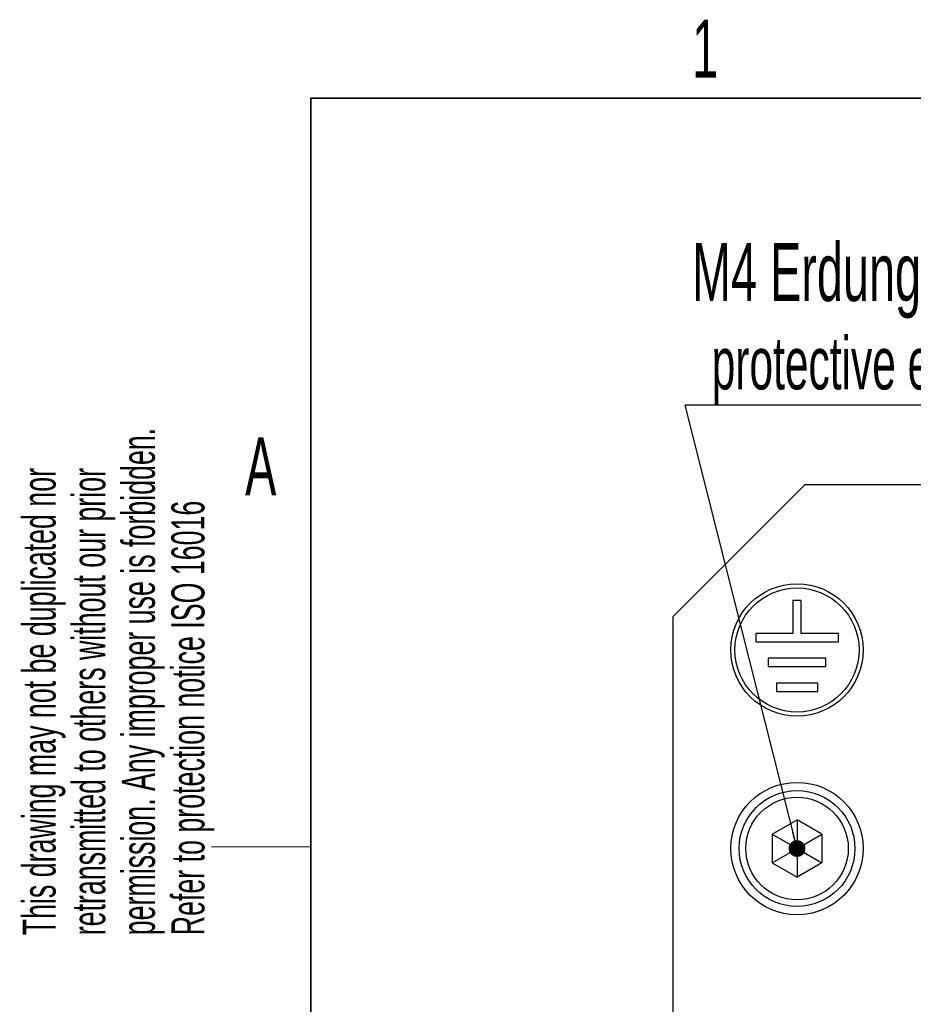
# Model space of a CAD drawing. Header units: millimetres. Extents: x 5 to 418, y 2 to 292.
# Tile 10 of 32: x 8 to 62, y 228 to 287. Entities that reach past the tile are written whole.
import ezdxf

# ---------------------------------------------------------------- set-up
doc = ezdxf.new("R2010")
doc.units = ezdxf.units.MM
doc.layers.add('SLD-0', color=7, linetype='Continuous')
doc.styles.add('SLDTEXTSTYLE0', font='TXT', dxfattribs={"width": 0.605})
doc.dimstyles.new('SLDDIMSTYLE1', dxfattribs={"dimtxt": 0.18, "dimasz": 1.016, "dimexe": 0, "dimexo": 0.0625, "dimgap": 0, "dimtad": 0, "dimtih": 1, "dimtoh": 1, "dimdec": 0, "dimrnd": 1e-09, "dimzin": 0, "dimdsep": 46, "dimtxsty": 'Standard', "dimblk1": 'DOT', "dimblk2": 'DOT', "dimsah": 1, "dimcen": 0.09, "dimadec": 0, "dimazin": 0, "dimtfac": 1.016, "dimtdec": 0, "dimtofl": 0, "dimtmove": 0, "dimatfit": 3, "dimldrblk": 'DOT', "dimfxl": 1, "dimfrac": 2, "dimtolj": 1, "dimtzin": 0, "dimarcsym": 0})

# ---------------------------------------------------------------- blocks, each defined once
blk = doc.blocks.new('SW_NOTE_0')
at = {"layer": 'SLD-0', "color": 0, "char_height": 2, "attachment_point": 1, "rotation": 90, "style": 'SLDTEXTSTYLE0'}
for s, insert in [('permission. Any improper use is forbidden.', (3.422, 0)), ('retransmitted to others without our prior', (0.422, 0)), ('This drawing may not be duplicated nor', (-2.578, 0)), ('Refer to protection notice ISO 16016', (6.422, 0))]:
    blk.add_mtext(s, dxfattribs=dict(at, insert=insert))
blk = doc.blocks.new('SW_NOTE_0_14')
at = {"layer": 'SLD-0', "color": 0}
blk.add_line((30.237, 0), (0, 0), dxfattribs=at)
at = {"layer": 'SLD-0', "color": 0, "attachment_point": 1, "style": 'SLDTEXTSTYLE0'}
for s, insert, char_height in [('M4 Erdung', (0.416, 9.788), 3.5), ('protective earth', (1.606, 4.123), 3.175)]:
    blk.add_mtext(s, dxfattribs=dict(at, insert=insert, char_height=char_height))
blk = doc.blocks.new('_Dot')
at = {"color": 0, "linetype": 'ByBlock', "lineweight": -2}
blk.add_line((-0.5, 0), (-1, 0), dxfattribs=at)
at = {"color": 0, "linetype": 'ByBlock', "const_width": 0.5}
blk.add_lwpolyline([(-0.25, 0, 1), (0.25, 0, 1)], format="xyb", close=True, dxfattribs=at)

msp = doc.modelspace()

# ---------------------------------------------------------------- linework, layer by layer
at = {"color": 7, "linetype": 'Continuous', "lineweight": 25}
for p, q in [((55.903, 259.151), (47.903, 251.151)), ((55.903, 259.151), (63.903, 259.151)), ((55.653, 252.151), (55.153, 252.151)), ((55.153, 252.151), (55.153, 250.151)), ((55.653, 250.151), (55.653, 252.151)), ((47.903, 251.151), (47.903, 212.151)), ((55.153, 250.151), (52.903, 250.151)), ((52.903, 250.151), (52.903, 249.651)), ((57.903, 250.151), (55.653, 250.151)), ((57.903, 249.651), (57.903, 250.151)), ((52.903, 249.651), (57.903, 249.651)), ((57.153, 248.651), (53.653, 248.651)), ((53.653, 248.651), (53.653, 248.151)), ((53.653, 248.151), (57.153, 248.151)), ((57.153, 248.151), (57.153, 248.651)), ((56.653, 247.151), (54.153, 247.151)), ((54.153, 247.151), (54.153, 246.651)), ((56.653, 246.651), (56.653, 247.151)), ((54.153, 246.651), (56.653, 246.651)), ((53.903, 238.017), (55.403, 238.883)), ((56.903, 238.017), (55.403, 238.883)), ((55.403, 238.883), (55.403, 237.151)), ((53.903, 238.017), (53.903, 236.285)), ((53.903, 238.017), (55.403, 237.151)), ((55.403, 237.151), (56.903, 238.017)), ((56.903, 238.017), (56.903, 236.285)), ((53.903, 236.285), (55.403, 237.151)), ((55.403, 237.151), (56.903, 236.285)), ((55.403, 237.151), (55.403, 235.419)), ((53.903, 236.285), (55.403, 235.419)), ((56.903, 236.285), (55.403, 235.419))]:
    msp.add_line(p, q, dxfattribs=at)
for centre, radius in [((55.403, 249.151), 4), ((55.403, 249.151), 3.75), ((55.403, 237.151), 4), ((55.403, 237.151), 3.5), ((55.403, 237.151), 3.1)]:
    msp.add_circle(centre, radius, dxfattribs=at)
at = {"layer": 'SLD-0', "lineweight": 35}
for p, q in [((408, 282.5), (26, 282.5)), ((26, 282.5), (26, 12))]:
    msp.add_line(p, q, dxfattribs=at)
at = {"layer": 'SLD-0', "lineweight": 18}
msp.add_line((20, 237.25), (26, 237.25), dxfattribs=at)

# ---------------------------------------------------------------- block references
at = {"layer": 'SLD-0'}
for name, p in [('SW_NOTE_0', (11.156, 231.909)), ('SW_NOTE_0_14', (48.637, 263.951))]:
    msp.add_blockref(name, p, dxfattribs=at)

# ---------------------------------------------------------------- texts
at = {"layer": 'SLD-0', "char_height": 3.5, "attachment_point": 2, "style": 'SLDTEXTSTYLE0'}
for s, insert in [('1', (49.853, 287.243)), ('A', (22.982, 262.001))]:
    msp.add_mtext(s, dxfattribs=dict(at, insert=insert))

# ---------------------------------------------------------------- leaders
at = {"layer": 'SLD-0'}
msp.add_leader([(55.403, 237.151), (48.637, 263.951)], dimstyle='SLDDIMSTYLE1', dxfattribs=at)

doc.saveas('drawing.dxf')
